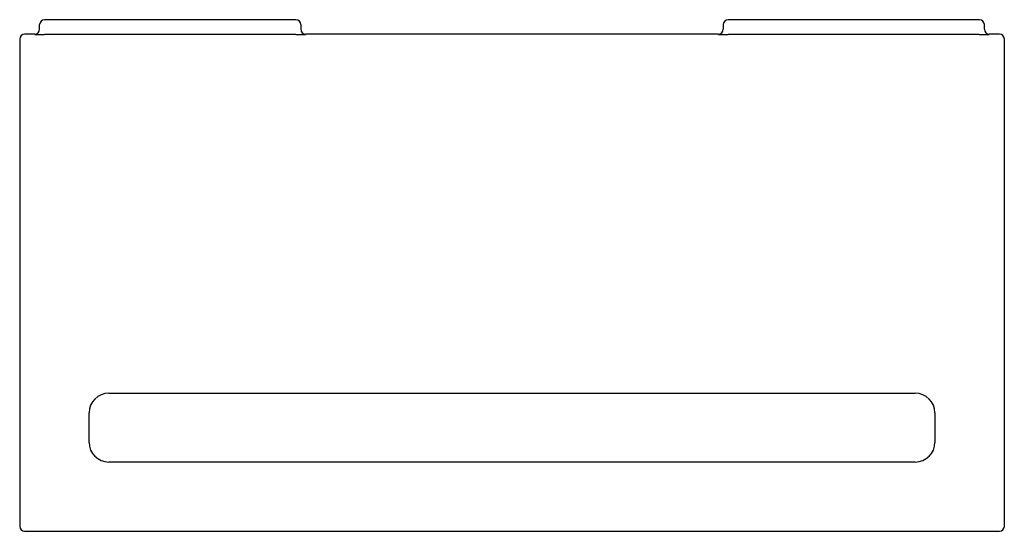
# Model space of a CAD drawing. Header units: millimetres. Extents: x 4101.68 to 4102.68, y 2712.98 to 2713.5.
import ezdxf

# ---------------------------------------------------------------- set-up
doc = ezdxf.new("R2010")
doc.units = ezdxf.units.MM
doc.layers.add('SANINDUSA', color=3, linetype='Continuous')

msp = doc.modelspace()

# ---------------------------------------------------------------- linework, layer by layer
at = {"layer": 'SANINDUSA'}
for p, q in [((4101.6979, 2713.4868), (4101.6979, 2713.4915)), ((4101.9584, 2713.4965), (4101.7029, 2713.4965)), ((4101.9634, 2713.4915), (4101.9634, 2713.4868)), ((4102.3929, 2713.4915), (4102.3929, 2713.4868)), ((4102.6534, 2713.4965), (4102.3979, 2713.4965)), ((4102.6584, 2713.4868), (4102.6584, 2713.4915)), ((4101.6929, 2713.4818), (4101.6826, 2713.4818)), ((4101.6931, 2713.4816), (4101.6929, 2713.4818)), ((4101.9582, 2713.4815), (4101.703, 2713.4815)), ((4101.9684, 2713.4818), (4101.9682, 2713.4816)), ((4102.3879, 2713.4818), (4101.9684, 2713.4818)), ((4102.3881, 2713.4816), (4102.3879, 2713.4818)), ((4102.6532, 2713.4815), (4102.398, 2713.4815)), ((4102.6634, 2713.4818), (4102.6632, 2713.4816)), ((4102.6737, 2713.4818), (4102.6634, 2713.4818)), ((4101.6776, 2713.4768), (4101.6776, 2712.9808)), ((4102.6787, 2712.9808), (4102.6787, 2713.4768)), ((4101.7681, 2713.1163), (4102.5881, 2713.1163)), ((4101.7481, 2713.0663), (4101.7481, 2713.0963)), ((4102.6081, 2713.0963), (4102.6081, 2713.0663)), ((4102.5881, 2713.0463), (4101.7681, 2713.0463)), ((4101.6826, 2712.9758), (4102.6737, 2712.9758))]:
    msp.add_line(p, q, dxfattribs=at)
for centre, start, end in [((4101.7681, 2713.0963), 90, 180), ((4102.5881, 2713.0963), 0, 90), ((4101.7681, 2713.0663), 180, 270), ((4102.5881, 2713.0663), 270, 0)]:
    msp.add_arc(centre, 0.02, start, end, dxfattribs=at)
for centre, major_axis, ratio, start_param, end_param in [((4101.7029, 2713.4915), (-0.00354, 0.00354), 0.999695, 5.497939, 7.068431), ((4101.9584, 2713.4915), (0.00354, 0.00354), 0.999695, 5.497939, 7.068431), ((4102.3979, 2713.4915), (0.00354, -0.00354), 0.999695, 2.356347, 3.926839), ((4102.6534, 2713.4915), (-0.00354, -0.00354), 0.999695, 2.356347, 3.926839), ((4101.6826, 2713.4768), (-0.00354, 0.00354), 0.999695, 5.497939, 7.068431), ((4101.6929, 2713.4868), (0.00354, -0.00354), 0.999695, 5.497939, 7.068431), ((4101.703, 2713.4816), (0.01, 0), 0.017455, 3.159046, 4.712389), ((4101.9582, 2713.4816), (0.01, 0), 0.017455, 4.712389, 6.265732), ((4101.9684, 2713.4868), (-0.00354, -0.00354), 0.999695, 5.497939, 7.068431), ((4102.3879, 2713.4868), (-0.00354, 0.00354), 0.999695, 2.356347, 3.926839), ((4102.398, 2713.4816), (0.01, 0), 0.017455, 3.159046, 4.712389), ((4102.6532, 2713.4816), (0.01, 0), 0.017455, 4.712389, 6.265732), ((4102.6634, 2713.4868), (0.00354, 0.00354), 0.999695, 2.356347, 3.926839), ((4102.6737, 2713.4768), (0.00354, 0.00354), 0.999695, 5.497939, 7.068431), ((4101.6826, 2712.9808), (-0.00354, -0.00354), 0.999695, 5.497939, 7.068431), ((4102.6737, 2712.9808), (0.00354, -0.00354), 0.999695, 5.497939, 7.068431)]:
    msp.add_ellipse(centre, major_axis=major_axis, ratio=ratio, start_param=start_param, end_param=end_param, dxfattribs=at)

doc.saveas('drawing.dxf')
